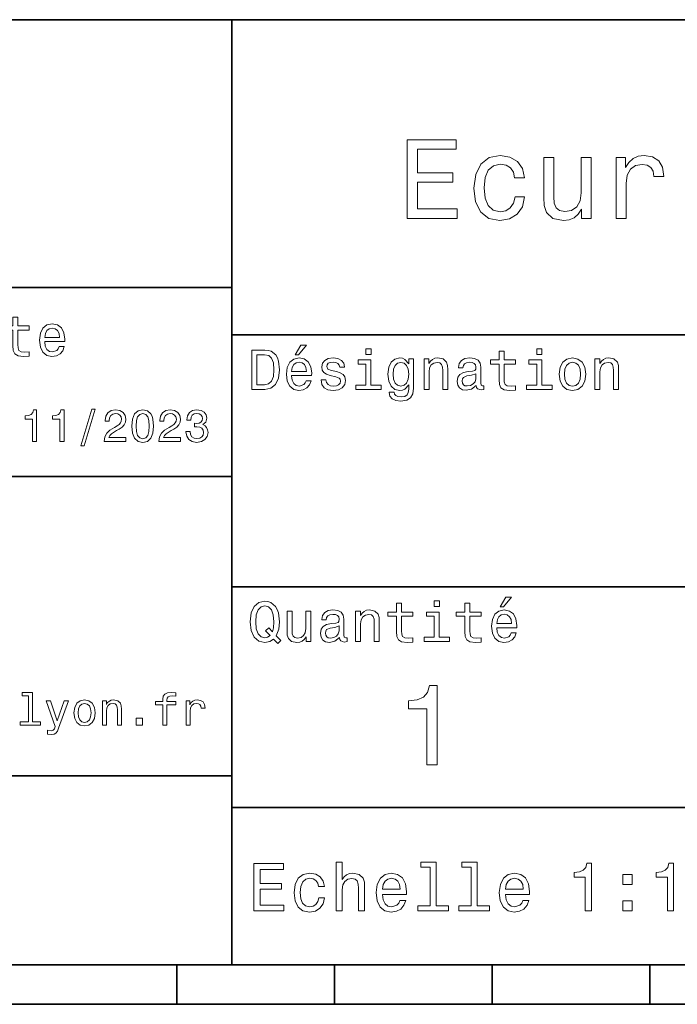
# Model space of a CAD drawing. Extents: x 0 to 296, y 0 to 210.
# Tile 5 of 8: x 149 to 190, y 8 to 70. Entities that reach past the tile are written whole.
import ezdxf

# ---------------------------------------------------------------- set-up
doc = ezdxf.new("R2010")
doc.units = 0

msp = doc.modelspace()

# ---------------------------------------------------------------- linework, layer by layer
at = {"color": 7, "lineweight": 35}
for p, q in [((97, 70), (287, 70)), ((162, 10), (162, 70)), ((97, 53), (162, 53)), ((162, 50), (287, 50)), ((97, 41), (162, 41)), ((162, 34), (287, 34)), ((97, 22), (162, 22)), ((162, 20), (287, 20)), ((10, 10), (287, 10)), ((97, 10), (287, 10)), ((98.5, 7.5), (198.5, 7.5))]:
    msp.add_line(p, q, dxfattribs=at)
at = {"color": 7, "lineweight": 35, "ltscale": 0.0625}
for p, q in [((158.5, 10), (158.5, 7.5)), ((168.5, 10), (168.5, 7.5)), ((178.5, 10), (178.5, 7.5)), ((188.5, 10), (188.5, 7.5))]:
    msp.add_line(p, q, dxfattribs=at)
at = {"color": 7, "lineweight": 13}
for points in [[(173.109512, 57.381123), (176.279541, 57.381123), (176.279541, 57.986309), (173.772339, 57.986309), (173.772339, 59.679394), (176.005768, 59.679394), (176.005768, 60.277374), (173.772339, 60.277374), (173.772339, 61.775936), (176.221893, 61.775936), (176.221893, 62.381123), (173.109512, 62.381123)], [(179.932281, 59.967579), (180.559082, 59.967579), (180.429398, 60.543945), (180.119598, 60.997837), (179.636887, 61.278816), (179.010086, 61.386887), (178.318436, 61.242794), (177.792511, 60.839336), (177.46109, 60.183716), (177.345825, 59.304752), (177.453888, 58.432995), (177.778091, 57.78458), (178.289627, 57.381123), (178.988464, 57.244236), (179.608063, 57.352303), (180.090775, 57.6549), (180.42218, 58.130402), (180.566284, 58.764408), (179.96109, 58.764408), (179.853027, 58.36095), (179.651291, 58.058357), (179.363113, 57.871037), (179.010086, 57.8134), (178.570602, 57.907059), (178.253601, 58.195244), (178.059082, 58.663544), (177.994232, 59.326366), (178.059082, 59.974781), (178.260803, 60.443081), (178.585007, 60.731266), (179.010086, 60.83213), (179.38472, 60.767288), (179.66571, 60.601585), (179.853027, 60.327808)], [(184.788177, 61.25), (184.154175, 61.25), (184.154175, 59.016571), (184.082123, 58.497837), (183.873199, 58.123196), (183.548996, 57.892651), (183.123917, 57.820602), (182.785294, 57.878242), (182.569168, 58.051151), (182.446686, 58.346542), (182.417862, 58.764408), (182.417862, 61.25), (181.783859, 61.25), (181.783859, 58.706772), (181.805481, 58.195244), (181.942368, 57.770172), (182.360229, 57.381123), (183.030258, 57.244236), (183.390488, 57.294666), (183.700287, 57.424351), (183.966858, 57.647694), (184.182999, 57.971901), (184.182999, 57.381123), (184.788177, 57.381123)], [(186.380402, 57.381123), (187.014404, 57.381123), (187.014404, 59.592937), (187.079254, 60.12608), (187.273773, 60.507923), (187.590775, 60.738472), (188.015854, 60.817722), (188.332855, 60.767288), (188.570602, 60.623199), (188.714691, 60.378242), (188.765121, 60.046829), (189.406342, 60.046829), (189.319885, 60.630402), (189.082123, 61.048271), (188.685883, 61.30043), (188.145538, 61.386887), (187.778091, 61.32925), (187.46109, 61.185158), (187.180115, 60.940201), (186.956772, 60.608788), (186.956772, 61.25), (186.380402, 61.25)], [(148.100861, 50.289986), (148.100861, 49.320965), (148.122482, 49.007565), (148.223343, 48.791428), (148.425079, 48.665348), (148.767288, 48.62212), (149.141937, 48.640129), (149.141937, 48.913906), (148.868149, 48.892292), (148.619598, 48.921112), (148.486313, 49.011169), (148.42868, 49.162464), (148.417862, 49.375), (148.417862, 50.289986), (149.141937, 50.289986), (149.141937, 50.560158), (148.417862, 50.560158), (148.417862, 51.125721), (148.100861, 51.125721), (148.100861, 50.560158), (147.553314, 50.560158), (147.553314, 50.289986)], [(150.121765, 49.565922), (151.389771, 49.565922), (151.393372, 49.713619), (151.335739, 50.127884), (151.177231, 50.437683), (150.925079, 50.625), (150.590057, 50.693443), (150.262253, 50.621399), (150.010086, 50.41967), (149.847977, 50.091862), (149.790344, 49.659584), (149.844376, 49.216499), (150.006485, 48.892292), (150.255051, 48.690563), (150.579254, 48.62212), (150.860229, 48.668949), (151.090775, 48.791428), (151.260086, 48.98595), (151.357346, 49.245319), (151.043945, 49.245319), (150.979111, 49.101227), (150.885452, 48.993156), (150.618881, 48.9067), (150.413544, 48.946327), (150.258652, 49.072407), (150.157776, 49.27774), (150.121765, 49.555115)], [(150.121765, 49.832493), (150.161377, 50.081055), (150.258652, 50.264771), (150.406342, 50.376442), (150.600861, 50.416069), (150.791794, 50.376442), (150.939484, 50.264771), (151.029541, 50.081055), (151.061966, 49.832493)], [(164.080688, 49.030979), (163.248566, 49.030979), (163.248566, 46.530979), (164.080688, 46.530979), (164.473343, 46.610229), (164.765137, 46.851585), (164.945251, 47.244236), (165.010086, 47.780979), (164.952454, 48.328529), (164.880402, 48.544666), (164.779541, 48.717579), (164.487747, 48.951729), (164.296829, 49.009365)], [(166.004318, 48.728386), (166.216858, 48.728386), (166.717575, 49.340778), (166.364548, 49.340778)], [(170.824203, 49.117435), (170.489197, 49.117435), (170.489197, 48.757202), (170.824203, 48.757202)], [(178.943802, 48.130402), (178.943802, 47.161381), (178.965424, 46.84798), (179.066284, 46.631844), (179.268005, 46.505764), (179.610229, 46.462536), (179.984863, 46.480545), (179.984863, 46.754322), (179.71109, 46.732708), (179.46254, 46.761528), (179.329254, 46.851585), (179.271606, 47.00288), (179.260803, 47.215416), (179.260803, 48.130402), (179.984863, 48.130402), (179.984863, 48.400574), (179.260803, 48.400574), (179.260803, 48.966137), (178.943802, 48.966137), (178.943802, 48.400574), (178.396255, 48.400574), (178.396255, 48.130402)], [(181.667145, 49.117435), (181.332138, 49.117435), (181.332138, 48.757202), (181.667145, 48.757202)], [(164.055481, 48.731987), (164.329254, 48.677952), (164.516571, 48.512245), (164.628235, 48.216858), (164.664261, 47.780979), (164.624634, 47.359509), (164.51297, 47.064121), (164.322052, 46.887608), (164.055481, 46.829971), (163.583572, 46.829971), (163.583572, 48.731987)], [(165.784576, 47.406338), (167.052597, 47.406338), (167.056198, 47.554035), (166.998566, 47.9683), (166.840057, 48.278099), (166.587891, 48.465416), (166.252884, 48.533859), (165.925079, 48.461815), (165.672913, 48.260086), (165.510803, 47.932278), (165.453171, 47.5), (165.507202, 47.056915), (165.669312, 46.732708), (165.917862, 46.530979), (166.242081, 46.462536), (166.523056, 46.509365), (166.753601, 46.631844), (166.922913, 46.826366), (167.020172, 47.085735), (166.706772, 47.085735), (166.641937, 46.941643), (166.548264, 46.833572), (166.281708, 46.747116), (166.07637, 46.786743), (165.921463, 46.912823), (165.820602, 47.118156), (165.784576, 47.395531)], [(165.784576, 47.672909), (165.824203, 47.921471), (165.921463, 48.105186), (166.069168, 48.216858), (166.263687, 48.256485), (166.454605, 48.216858), (166.60231, 48.105186), (166.692368, 47.921471), (166.724777, 47.672909)], [(168.623199, 47.658501), (168.317001, 47.730545), (168.090057, 47.8134), (168.014404, 47.982708), (168.036026, 48.101585), (168.111664, 48.188038), (168.234146, 48.242073), (168.41066, 48.263687), (168.579971, 48.242073), (168.713257, 48.177231), (168.799713, 48.079971), (168.835739, 47.950287), (169.145538, 47.950287), (169.145538, 47.957493), (169.091492, 48.191643), (168.943802, 48.375359), (168.713257, 48.490635), (168.41066, 48.533859), (168.104462, 48.490635), (167.881119, 48.371758), (167.740631, 48.195244), (167.697403, 47.971901), (167.729828, 47.755764), (167.830688, 47.604465), (167.996399, 47.496399), (168.237747, 47.42075), (168.590775, 47.334293), (168.806915, 47.244236), (168.864548, 47.172188), (168.886169, 47.064121), (168.853745, 46.930836), (168.767288, 46.829971), (168.626801, 46.765129), (168.439484, 46.743515), (168.241348, 46.765129), (168.09726, 46.840778), (168, 46.963257), (167.960373, 47.132565), (167.654175, 47.132565), (167.704605, 46.844379), (167.85231, 46.635445), (168.086456, 46.509365), (168.41066, 46.462536), (168.749283, 46.509365), (168.997833, 46.635445), (169.149139, 46.837173), (169.203171, 47.100143), (169.163544, 47.327087), (169.05188, 47.481987), (168.868149, 47.582851)], [(170.8134, 46.79755), (170.8134, 48.400574), (169.999283, 48.400574), (169.999283, 48.130402), (170.496399, 48.130402), (170.496399, 46.79755), (169.847977, 46.79755), (169.847977, 46.530979), (171.469025, 46.530979), (171.469025, 46.79755)], [(173.518738, 46.617435), (173.518738, 48.465416), (173.216141, 48.465416), (173.216141, 48.152016), (172.967575, 48.4366), (172.816284, 48.508644), (172.646973, 48.533859), (172.340775, 48.461815), (172.103027, 48.260086), (171.94812, 47.935879), (171.894089, 47.5), (171.94812, 47.060516), (172.103027, 46.736309), (172.340775, 46.530979), (172.646973, 46.462536), (172.819885, 46.487751), (172.963974, 46.552593), (173.216141, 46.826366), (173.216141, 46.552593), (173.187317, 46.336456), (173.108063, 46.181557), (172.956772, 46.091499), (172.729828, 46.059078), (172.531708, 46.080692), (172.391205, 46.134727), (172.30835, 46.228386), (172.283142, 46.354465), (171.976944, 46.354465), (171.976944, 46.340057), (172.023773, 46.109509), (172.167862, 45.9366), (172.398407, 45.824928), (172.711823, 45.785301), (173.086456, 45.839336), (173.335022, 45.990635), (173.47551, 46.253601)], [(172.221909, 47.5), (172.254318, 47.820606), (172.351593, 48.058357), (172.502884, 48.198845), (172.704605, 48.249279), (172.917145, 48.198845), (173.075653, 48.058357), (173.172913, 47.820606), (173.208939, 47.5), (173.172913, 47.172188), (173.075653, 46.938038), (172.917145, 46.793949), (172.704605, 46.747116), (172.502884, 46.793949), (172.351593, 46.938038), (172.254318, 47.175793)], [(174.181549, 46.530979), (174.498566, 46.530979), (174.498566, 47.647694), (174.530975, 47.903458), (174.635452, 48.090778), (174.797546, 48.206051), (175.013687, 48.249279), (175.1866, 48.213257), (175.294662, 48.115993), (175.348709, 47.953888), (175.366714, 47.737751), (175.366714, 46.530979), (175.683716, 46.530979), (175.683716, 47.802593), (175.669312, 48.058357), (175.604462, 48.270893), (175.391937, 48.465416), (175.060516, 48.533859), (174.876801, 48.508644), (174.721909, 48.440201), (174.588623, 48.324928), (174.484146, 48.170029), (174.484146, 48.465416), (174.181549, 48.465416)], [(177.499283, 46.783142), (177.499283, 46.772335), (177.517288, 46.649857), (177.57132, 46.5634), (177.798264, 46.494957), (177.974777, 46.523773), (177.974777, 46.76873), (177.899139, 46.757923), (177.798264, 46.804756), (177.780258, 46.948845), (177.780258, 47.950287), (177.73703, 48.206051), (177.610947, 48.386166), (177.391205, 48.494236), (177.081406, 48.533859), (176.778824, 48.490635), (176.555481, 48.368156), (176.414978, 48.177231), (176.368149, 47.925072), (176.368149, 47.903458), (176.65274, 47.903458), (176.677948, 48.054756), (176.757202, 48.162823), (176.886887, 48.227665), (177.070602, 48.25288), (177.247116, 48.234871), (177.373199, 48.180836), (177.448853, 48.087173), (177.47406, 47.957493), (177.459656, 47.806194), (177.402023, 47.730545), (177.257919, 47.694523), (176.987747, 47.665707), (176.677948, 47.600864), (176.458206, 47.485592), (176.328537, 47.305473), (176.28891, 47.038906), (176.324921, 46.801151), (176.4366, 46.624638), (176.616714, 46.512966), (176.86528, 46.473343), (177.200287, 46.548992)], [(181.656342, 46.79755), (181.656342, 48.400574), (180.842224, 48.400574), (180.842224, 48.130402), (181.33934, 48.130402), (181.33934, 46.79755), (180.690918, 46.79755), (180.690918, 46.530979), (182.311966, 46.530979), (182.311966, 46.79755)], [(182.762253, 47.496399), (182.819885, 47.056915), (182.985596, 46.732708), (183.248566, 46.530979), (183.601593, 46.462536), (183.951004, 46.530979), (184.213974, 46.729107), (184.379684, 47.053314), (184.440918, 47.496399), (184.379684, 47.935879), (184.213974, 48.263687), (183.951004, 48.461815), (183.601593, 48.533859), (183.248566, 48.461815), (182.985596, 48.260086), (182.819885, 47.935879)], [(183.086456, 47.5), (183.118881, 47.824207), (183.219742, 48.058357), (183.381851, 48.20245), (183.601593, 48.25288), (183.817719, 48.20245), (183.979828, 48.061958), (184.080688, 47.824207), (184.116714, 47.5), (184.080688, 47.172188), (183.979828, 46.934437), (183.817719, 46.790344), (183.601593, 46.743515), (183.381851, 46.790344), (183.219742, 46.934437), (183.118881, 47.172188)], [(185.024506, 46.530979), (185.341492, 46.530979), (185.341492, 47.647694), (185.373917, 47.903458), (185.478394, 48.090778), (185.640488, 48.206051), (185.856628, 48.249279), (186.029541, 48.213257), (186.137604, 48.115993), (186.19165, 47.953888), (186.209656, 47.737751), (186.209656, 46.530979), (186.526657, 46.530979), (186.526657, 47.802593), (186.512253, 48.058357), (186.447403, 48.270893), (186.234879, 48.465416), (185.903458, 48.533859), (185.719742, 48.508644), (185.56485, 48.440201), (185.431564, 48.324928), (185.327087, 48.170029), (185.327087, 48.465416), (185.024506, 48.465416)], [(177.463257, 47.208214), (177.420029, 47.020893), (177.304749, 46.876801), (177.131851, 46.783142), (176.919312, 46.750721), (176.782425, 46.76873), (176.68515, 46.826366), (176.623917, 46.927231), (176.605911, 47.067722), (176.620316, 47.193802), (176.677948, 47.283859), (176.908508, 47.384727), (177.200287, 47.427952), (177.463257, 47.514408)], [(149.345825, 43.224785), (149.608078, 43.224785), (149.608078, 45.239193), (149.412109, 45.239193), (149.360229, 45.0634), (149.256485, 44.945248), (149.097992, 44.876083), (148.878967, 44.853027), (148.878967, 44.648415), (149.345825, 44.648415)], [(151.080688, 43.224785), (151.342941, 43.224785), (151.342941, 45.239193), (151.146973, 45.239193), (151.095108, 45.0634), (150.991364, 44.945248), (150.832855, 44.876083), (150.613831, 44.853027), (150.613831, 44.648415), (151.080688, 44.648415)], [(152.417877, 42.956772), (152.616714, 42.956772), (153.314133, 45.279541), (153.112396, 45.279541)], [(153.899139, 43.224785), (155.273773, 43.224785), (155.273773, 43.472622), (154.187317, 43.472622), (154.247849, 43.60807), (154.351593, 43.720463), (154.671478, 43.925072), (154.841507, 44.011528), (155.031708, 44.135448), (155.167145, 44.279541), (155.244965, 44.44957), (155.273773, 44.642651), (155.224792, 44.884727), (155.08934, 45.074928), (154.881851, 45.195965), (154.613831, 45.239193), (154.337173, 45.190201), (154.126801, 45.054756), (153.991364, 44.838619), (153.945251, 44.553314), (153.945251, 44.51297), (154.207504, 44.51297), (154.207504, 44.536022), (154.233429, 44.731991), (154.311249, 44.876083), (154.435165, 44.9683), (154.599426, 45), (154.766571, 44.971184), (154.890488, 44.899136), (154.971191, 44.786743), (155, 44.645535), (154.979828, 44.51297), (154.925079, 44.400578), (154.832855, 44.302593), (154.706055, 44.216141), (154.536026, 44.12392), (154.253601, 43.945248), (154.054764, 43.755043), (153.9366, 43.524498), (153.899139, 43.233429)], [(155.642654, 44.201729), (155.685883, 43.749279), (155.821335, 43.426514), (156.037476, 43.230549), (156.337173, 43.167149), (156.634003, 43.230549), (156.850143, 43.426514), (156.982712, 43.749279), (157.028824, 44.201729), (156.982712, 44.651299), (156.927963, 44.829971), (156.850143, 44.976948), (156.634003, 45.172913), (156.337173, 45.239193), (156.037476, 45.172913), (155.821335, 44.974064), (155.685883, 44.651299)], [(155.919312, 44.201729), (155.942368, 44.550434), (156.01442, 44.801155), (156.144104, 44.948128), (156.337173, 45), (156.527374, 44.948128), (156.657059, 44.801155), (156.729111, 44.550434), (156.752167, 44.201729), (156.729111, 43.850143), (156.657059, 43.599426), (156.527374, 43.45245), (156.337173, 43.403458), (156.144104, 43.45245), (156.01442, 43.599426), (155.942368, 43.850143)], [(157.368881, 43.224785), (158.743515, 43.224785), (158.743515, 43.472622), (157.657059, 43.472622), (157.71759, 43.60807), (157.821335, 43.720463), (158.14122, 43.925072), (158.311249, 44.011528), (158.50145, 44.135448), (158.636887, 44.279541), (158.714706, 44.44957), (158.743515, 44.642651), (158.694534, 44.884727), (158.559082, 45.074928), (158.351593, 45.195965), (158.083572, 45.239193), (157.806915, 45.190201), (157.596542, 45.054756), (157.461105, 44.838619), (157.414993, 44.553314), (157.414993, 44.51297), (157.677231, 44.51297), (157.677231, 44.536022), (157.703171, 44.731991), (157.780991, 44.876083), (157.904907, 44.9683), (158.069168, 45), (158.236313, 44.971184), (158.360229, 44.899136), (158.440918, 44.786743), (158.469742, 44.645535), (158.44957, 44.51297), (158.394821, 44.400578), (158.302597, 44.302593), (158.175797, 44.216141), (158.005768, 44.12392), (157.723343, 43.945248), (157.524506, 43.755043), (157.406342, 43.524498), (157.368881, 43.233429)], [(159.080688, 43.853027), (159.080688, 43.832855), (159.126801, 43.556198), (159.262253, 43.348705), (159.47551, 43.216141), (159.757935, 43.167149), (160.057648, 43.216141), (160.282425, 43.342941), (160.426514, 43.54467), (160.478394, 43.804035), (160.455338, 43.974064), (160.391937, 44.112392), (160.288193, 44.219021), (160.149857, 44.296829), (160.337173, 44.45245), (160.403458, 44.700291), (160.360229, 44.925072), (160.236313, 45.0951), (160.034592, 45.201729), (159.757935, 45.239193), (159.498566, 45.193085), (159.299713, 45.066284), (159.170029, 44.864555), (159.126801, 44.596542), (159.126801, 44.57637), (159.383286, 44.57637), (159.406342, 44.760807), (159.481277, 44.893372), (159.60231, 44.974064), (159.772339, 45.002884), (159.922195, 44.979828), (160.031708, 44.919308), (160.097992, 44.821327), (160.123917, 44.688763), (160.097992, 44.54755), (160.028824, 44.45245), (159.907776, 44.394814), (159.743515, 44.377522), (159.631134, 44.380405), (159.631134, 44.15274), (159.772339, 44.158501), (159.953888, 44.132565), (160.08934, 44.0634), (160.170029, 43.951008), (160.198853, 43.804035), (160.167145, 43.63689), (160.083572, 43.51297), (159.951019, 43.435158), (159.775223, 43.409222), (159.593658, 43.438042), (159.46109, 43.524498), (159.377533, 43.662827), (159.345825, 43.853027)], [(179.015854, 32.728386), (179.228394, 32.728386), (179.729111, 33.340778), (179.376083, 33.340778)], [(164.642654, 30.685879), (164.916428, 30.401297), (165.107346, 30.592218), (164.811966, 30.894812), (164.963257, 31.305475), (165.010086, 31.780979), (164.941635, 32.339336), (164.862396, 32.56628), (164.757919, 32.753601), (164.46254, 33.009365), (164.282425, 33.074207), (164.08429, 33.099422), (163.702454, 33.009365), (163.41066, 32.757202), (163.223343, 32.342937), (163.158508, 31.780979), (163.223343, 31.219019), (163.407059, 30.804754), (163.698853, 30.54899), (164.08429, 30.462536), (164.39769, 30.520172)], [(164.41571, 30.916426), (164.260803, 30.801151), (164.08429, 30.765129), (163.850143, 30.829971), (163.666428, 31.024494), (163.543945, 31.341497), (163.504318, 31.780979), (163.543945, 32.216858), (163.662827, 32.537464), (163.846542, 32.731987), (164.08429, 32.80043), (164.318451, 32.731987), (164.502167, 32.533859), (164.621033, 32.213257), (164.664261, 31.780979), (164.631851, 31.40634), (164.5634, 31.150576), (164.329254, 31.395533), (164.13472, 31.211815)], [(168.824921, 30.78314), (168.824921, 30.772333), (168.842941, 30.649855), (168.896973, 30.5634), (169.123917, 30.494957), (169.30043, 30.523775), (169.30043, 30.768732), (169.224777, 30.757925), (169.123917, 30.804754), (169.105911, 30.948847), (169.105911, 31.950287), (169.062683, 32.206051), (168.9366, 32.386166), (168.716858, 32.494236), (168.407059, 32.533859), (168.104462, 32.490635), (167.881119, 32.368156), (167.740631, 32.177231), (167.693802, 31.925072), (167.693802, 31.903458), (167.978394, 31.903458), (168.003601, 32.054756), (168.082855, 32.162823), (168.21254, 32.227665), (168.396255, 32.25288), (168.572769, 32.234871), (168.698853, 32.180836), (168.77449, 32.087173), (168.799713, 31.957493), (168.785309, 31.806194), (168.727661, 31.730547), (168.583572, 31.694523), (168.3134, 31.665705), (168.003601, 31.600864), (167.783859, 31.48559), (167.654175, 31.305475), (167.614548, 31.038904), (167.650574, 30.801151), (167.762253, 30.62464), (167.942368, 30.512968), (168.190918, 30.473343), (168.52594, 30.54899)], [(169.844376, 30.530979), (170.161377, 30.530979), (170.161377, 31.647694), (170.193802, 31.903458), (170.298279, 32.090778), (170.460373, 32.206051), (170.676514, 32.249279), (170.849426, 32.213257), (170.957489, 32.115993), (171.011536, 31.95389), (171.029541, 31.737751), (171.029541, 30.530979), (171.346542, 30.530979), (171.346542, 31.802593), (171.332138, 32.058357), (171.267288, 32.270893), (171.054749, 32.465416), (170.723343, 32.533859), (170.539627, 32.508644), (170.38472, 32.440201), (170.251434, 32.324928), (170.146973, 32.170029), (170.146973, 32.465416), (169.844376, 32.465416)], [(172.438034, 32.130402), (172.438034, 31.161383), (172.459656, 30.847982), (172.560516, 30.631844), (172.762253, 30.505762), (173.104462, 30.462536), (173.479111, 30.480547), (173.479111, 30.754322), (173.205338, 30.732708), (172.956772, 30.761526), (172.823486, 30.851583), (172.765854, 31.002882), (172.755035, 31.215418), (172.755035, 32.130402), (173.479111, 32.130402), (173.479111, 32.400574), (172.755035, 32.400574), (172.755035, 32.966137), (172.438034, 32.966137), (172.438034, 32.400574), (171.890488, 32.400574), (171.890488, 32.130402)], [(175.161377, 33.117435), (174.82637, 33.117435), (174.82637, 32.757202), (175.161377, 32.757202)], [(176.775223, 32.130402), (176.775223, 31.161383), (176.796829, 30.847982), (176.89769, 30.631844), (177.099426, 30.505762), (177.44165, 30.462536), (177.816284, 30.480547), (177.816284, 30.754322), (177.542511, 30.732708), (177.293945, 30.761526), (177.16066, 30.851583), (177.103027, 31.002882), (177.092224, 31.215418), (177.092224, 32.130402), (177.816284, 32.130402), (177.816284, 32.400574), (177.092224, 32.400574), (177.092224, 32.966137), (176.775223, 32.966137), (176.775223, 32.400574), (176.227661, 32.400574), (176.227661, 32.130402)], [(178.796112, 31.40634), (180.064117, 31.40634), (180.067719, 31.554033), (180.010086, 31.9683), (179.851593, 32.278099), (179.599426, 32.465416), (179.264404, 32.533859), (178.9366, 32.461815), (178.684433, 32.260086), (178.522339, 31.932276), (178.464691, 31.5), (178.518738, 31.056915), (178.680832, 30.732708), (178.929398, 30.530979), (179.253601, 30.462536), (179.534576, 30.509365), (179.765137, 30.631844), (179.934433, 30.826368), (180.031708, 31.085733), (179.718292, 31.085733), (179.653458, 30.941643), (179.559799, 30.833572), (179.293228, 30.747118), (179.087891, 30.786743), (178.932999, 30.912823), (178.832138, 31.118155), (178.796112, 31.395533)], [(166.998566, 32.465416), (166.681549, 32.465416), (166.681549, 31.348703), (166.645538, 31.089336), (166.541061, 30.902016), (166.378967, 30.786743), (166.166428, 30.750719), (165.997116, 30.779539), (165.889053, 30.865993), (165.827805, 31.013687), (165.8134, 31.222622), (165.8134, 32.465416), (165.496399, 32.465416), (165.496399, 31.193804), (165.507202, 30.93804), (165.575653, 30.725504), (165.784576, 30.530979), (166.119598, 30.462536), (166.299713, 30.487751), (166.454605, 30.552593), (166.587891, 30.664265), (166.695969, 30.826368), (166.695969, 30.530979), (166.998566, 30.530979)], [(175.150574, 30.79755), (175.150574, 32.400574), (174.336456, 32.400574), (174.336456, 32.130402), (174.833572, 32.130402), (174.833572, 30.79755), (174.185165, 30.79755), (174.185165, 30.530979), (175.806198, 30.530979), (175.806198, 30.79755)], [(178.796112, 31.672911), (178.835739, 31.921469), (178.932999, 32.105186), (179.080688, 32.216858), (179.275208, 32.256485), (179.466141, 32.216858), (179.613831, 32.105186), (179.703888, 31.921469), (179.736313, 31.672911)], [(168.78891, 31.208212), (168.745682, 31.020893), (168.630402, 30.876801), (168.457489, 30.78314), (168.244965, 30.750719), (168.108063, 30.768732), (168.010803, 30.826368), (167.94957, 30.927233), (167.931549, 31.067722), (167.945969, 31.193804), (168.003601, 31.283861), (168.234146, 31.384726), (168.52594, 31.427954), (168.78891, 31.514408)], [(174.370316, 22.700289), (175.025925, 22.700289), (175.025925, 27.736313), (174.536011, 27.736313), (174.406326, 27.296831), (174.146973, 27.001442), (173.750717, 26.828531), (173.203171, 26.770893), (173.203171, 26.259367), (174.370316, 26.259367)], [(149.086456, 27.080692), (149.086456, 25.438042), (148.56485, 25.438042), (148.56485, 25.224785), (149.858795, 25.224785), (149.858795, 25.438042), (149.340073, 25.438042), (149.340073, 27.293949), (148.688766, 27.293949), (148.688766, 27.080692)], [(157.608078, 26.504324), (157.608078, 25.224785), (157.861679, 25.224785), (157.861679, 26.504324), (158.438049, 26.504324), (158.438049, 26.720463), (157.861679, 26.720463), (157.861679, 26.815563), (157.881851, 26.930836), (157.948135, 27.008646), (158.060532, 27.054756), (158.221924, 27.072046), (158.438049, 27.06052), (158.438049, 27.279539), (158.164276, 27.293949), (157.916443, 27.268013), (157.74353, 27.190203), (157.639786, 27.054756), (157.608078, 26.861671), (157.608078, 26.720463), (157.144104, 26.720463), (157.144104, 26.504324)], [(151.357361, 26.772335), (150.913559, 25.49856), (150.478394, 26.772335), (150.201736, 26.772335), (150.789642, 25.13833), (150.737762, 24.994238), (150.657074, 24.896255), (150.521622, 24.864553), (150.288193, 24.893373), (150.288193, 24.648417), (150.533142, 24.62536), (150.708939, 24.648417), (150.832855, 24.720463), (150.922195, 24.844381), (151.000015, 25.025938), (151.62825, 26.772335)], [(151.976959, 25.99712), (152.023071, 25.645535), (152.15564, 25.386168), (152.365997, 25.224785), (152.648422, 25.170031), (152.927963, 25.224785), (153.138336, 25.383286), (153.270905, 25.642653), (153.319901, 25.99712), (153.270905, 26.348703), (153.138336, 26.610952), (152.927963, 26.769453), (152.648422, 26.827091), (152.365997, 26.769453), (152.15564, 26.60807), (152.023071, 26.348703)], [(152.236328, 26), (152.262268, 26.259367), (152.342957, 26.446688), (152.472626, 26.56196), (152.648422, 26.602306), (152.821335, 26.56196), (152.951019, 26.449568), (153.031708, 26.259367), (153.060532, 26), (153.031708, 25.737753), (152.951019, 25.547552), (152.821335, 25.432278), (152.648422, 25.394814), (152.472626, 25.432278), (152.342957, 25.547552), (152.262268, 25.737753)], [(153.786758, 25.224785), (154.040359, 25.224785), (154.040359, 26.118156), (154.066299, 26.322767), (154.149872, 26.472624), (154.279541, 26.564842), (154.452454, 26.599424), (154.59079, 26.570606), (154.677246, 26.492796), (154.720474, 26.363113), (154.734879, 26.190203), (154.734879, 25.224785), (154.98848, 25.224785), (154.98848, 26.242077), (154.976959, 26.446688), (154.925079, 26.616716), (154.755051, 26.772335), (154.489929, 26.827091), (154.342957, 26.806917), (154.219025, 26.752163), (154.112396, 26.659943), (154.028839, 26.536024), (154.028839, 26.772335), (153.786758, 26.772335)], [(159.086472, 25.224785), (159.340073, 25.224785), (159.340073, 26.10951), (159.366013, 26.322767), (159.443817, 26.475506), (159.570618, 26.567724), (159.740646, 26.599424), (159.867447, 26.579252), (159.962555, 26.521614), (160.020187, 26.423632), (160.040359, 26.291067), (160.296844, 26.291067), (160.262268, 26.524496), (160.16716, 26.691643), (160.008667, 26.792507), (159.792511, 26.827091), (159.645538, 26.804035), (159.518738, 26.746399), (159.406357, 26.648417), (159.317017, 26.515852), (159.317017, 26.772335), (159.086472, 26.772335)], [(155.919312, 25.224785), (156.317017, 25.224785), (156.317017, 25.654181), (155.919312, 25.654181)], [(163.393372, 13.428675), (165.295395, 13.428675), (165.295395, 13.791787), (163.791061, 13.791787), (163.791061, 14.807637), (165.131119, 14.807637), (165.131119, 15.166427), (163.791061, 15.166427), (163.791061, 16.065563), (165.260803, 16.065563), (165.260803, 16.428675), (163.393372, 16.428675)], [(168.610947, 13.428675), (168.991348, 13.428675), (168.991348, 14.768732), (169.030258, 15.075649), (169.155624, 15.300432), (169.350143, 15.438761), (169.609512, 15.490635), (169.817001, 15.447407), (169.946686, 15.330692), (170.011536, 15.136168), (170.033142, 14.876801), (170.033142, 13.428675), (170.413544, 13.428675), (170.413544, 14.954612), (170.396255, 15.261528), (170.318451, 15.516571), (170.0634, 15.75), (169.66571, 15.832133), (169.44957, 15.801874), (169.263687, 15.719741), (169.108063, 15.590058), (168.991348, 15.412825), (168.991348, 16.532421), (168.610947, 16.532421)], [(174.572052, 16.212536), (174.572052, 13.748559), (173.789627, 13.748559), (173.789627, 13.428675), (175.730545, 13.428675), (175.730545, 13.748559), (174.952454, 13.748559), (174.952454, 16.532421), (173.97551, 16.532421), (173.97551, 16.212536)], [(177.174347, 16.212536), (177.174347, 13.748559), (176.391937, 13.748559), (176.391937, 13.428675), (178.332855, 13.428675), (178.332855, 13.748559), (177.554749, 13.748559), (177.554749, 16.532421), (176.577805, 16.532421), (176.577805, 16.212536)], [(184.416412, 13.428675), (184.809784, 13.428675), (184.809784, 16.450289), (184.515839, 16.450289), (184.438034, 16.1866), (184.28241, 16.009367), (184.044662, 15.905621), (183.716125, 15.871038), (183.716125, 15.564121), (184.416412, 15.564121)], [(189.621033, 13.428675), (190.014404, 13.428675), (190.014404, 16.450289), (189.720459, 16.450289), (189.642639, 16.1866), (189.48703, 16.009367), (189.249268, 15.905621), (188.920746, 15.871038), (188.920746, 15.564121), (189.621033, 15.564121)], [(167.48703, 14.980548), (167.863113, 14.980548), (167.785309, 15.326369), (167.599426, 15.598703), (167.309799, 15.767292), (166.933716, 15.832133), (166.518738, 15.745678), (166.203171, 15.503603), (166.004318, 15.110231), (165.935165, 14.582853), (166, 14.059798), (166.194519, 13.67075), (166.501434, 13.428675), (166.920746, 13.346542), (167.292511, 13.411384), (167.582138, 13.592939), (167.780975, 13.878242), (167.867432, 14.258646), (167.504318, 14.258646), (167.439484, 14.016571), (167.318451, 13.835014), (167.145538, 13.722623), (166.933716, 13.688041), (166.670029, 13.744237), (166.479828, 13.917148), (166.363113, 14.198127), (166.324203, 14.595821), (166.363113, 14.984871), (166.484146, 15.26585), (166.67868, 15.438761), (166.933716, 15.49928), (167.158508, 15.460375), (167.327087, 15.360951), (167.439484, 15.196686)], [(171.546112, 14.479107), (173.067719, 14.479107), (173.072052, 14.656341), (173.002884, 15.153459), (172.812683, 15.525217), (172.510086, 15.75), (172.108063, 15.832133), (171.714691, 15.745678), (171.412109, 15.503603), (171.217575, 15.110231), (171.148422, 14.591499), (171.213257, 14.059798), (171.407776, 13.67075), (171.706055, 13.428675), (172.095108, 13.346542), (172.432281, 13.402739), (172.708939, 13.549712), (172.912109, 13.783141), (173.028824, 14.09438), (172.65274, 14.09438), (172.574936, 13.92147), (172.46254, 13.791787), (172.142654, 13.688041), (171.896255, 13.735591), (171.710373, 13.886888), (171.58934, 14.133286), (171.546112, 14.466139)], [(179.353027, 14.479107), (180.874634, 14.479107), (180.878967, 14.656341), (180.809799, 15.153459), (180.619598, 15.525217), (180.317001, 15.75), (179.914978, 15.832133), (179.521606, 15.745678), (179.219025, 15.503603), (179.02449, 15.110231), (178.955338, 14.591499), (179.020172, 14.059798), (179.214691, 13.67075), (179.51297, 13.428675), (179.902023, 13.346542), (180.239197, 13.402739), (180.515854, 13.549712), (180.719025, 13.783141), (180.835739, 14.09438), (180.459656, 14.09438), (180.381851, 13.92147), (180.269455, 13.791787), (179.94957, 13.688041), (179.703171, 13.735591), (179.517288, 13.886888), (179.396255, 14.133286), (179.353027, 14.466139)], [(186.798264, 15.105908), (187.394806, 15.105908), (187.394806, 15.75), (186.798264, 15.75)], [(171.546112, 14.798992), (171.593658, 15.097262), (171.710373, 15.317724), (171.887604, 15.45173), (172.121033, 15.49928), (172.350143, 15.45173), (172.527374, 15.317724), (172.635452, 15.097262), (172.674347, 14.798992)], [(179.353027, 14.798992), (179.400574, 15.097262), (179.517288, 15.317724), (179.694519, 15.45173), (179.927948, 15.49928), (180.157059, 15.45173), (180.33429, 15.317724), (180.442368, 15.097262), (180.481262, 14.798992)], [(186.798264, 13.428675), (187.394806, 13.428675), (187.394806, 14.072767), (186.798264, 14.072767)]]:
    msp.add_lwpolyline(points, close=True, dxfattribs=at)

doc.saveas('drawing.dxf')
